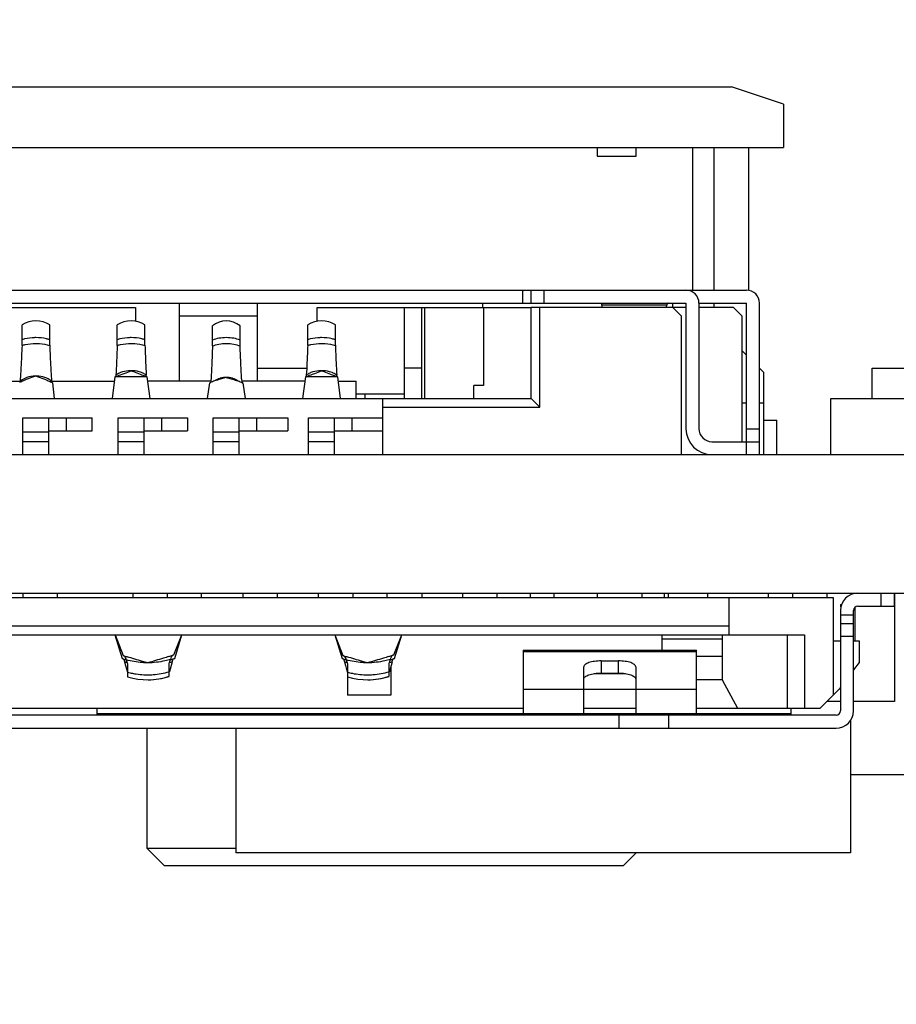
# Model space of a CAD drawing. Header units: millimetres. Extents: x 440 to 595, y -43 to 361.
# Tile 21 of 47: x 527 to 537, y 164 to 175. Entities that reach past the tile are written whole.
import ezdxf

# ---------------------------------------------------------------- set-up
doc = ezdxf.new("R2010")
doc.units = ezdxf.units.MM
doc.header["$LTSCALE"] = 16.335
doc.header["$PDMODE"] = 3
doc.header["$PDSIZE"] = 8
doc.layers.get('0').update_dxf_attribs({"linetype": 'CONTINUOUS'})
doc.layers.get('Defpoints').update_dxf_attribs({"linetype": 'CONTINUOUS'})
doc.layers.add('01 实线', color=7, linetype='CONTINUOUS')
doc.styles.add('Font_1_Times New Roman', font='times.ttf', dxfattribs={"width": 0.8})
doc.styles.add('Font_2_Arial', font='arial.ttf', dxfattribs={"width": 0.8})
doc.dimstyles.new('Dim._1_spot', dxfattribs={"dimtxt": 3, "dimasz": 0.5, "dimexe": 0.5, "dimexo": 0, "dimgap": 0.8, "dimtad": 1, "dimdec": 3, "dimzin": 9, "dimdsep": 46, "dimtxsty": 'Font_1_Times New Roman', "dimblk": 'DOT', "dimcen": 0.1, "dimclrd": 256, "dimclre": 256, "dimclrt": 256, "dimadec": 0, "dimazin": 0, "dimtp": 0.1, "dimtm": 0.1, "dimtfac": 1, "dimtdec": 3, "dimtmove": 0, "dimatfit": 3, "dimfxl": 0, "dimtolj": 1, "dimlwd": -1, "dimlwe": -1, "dimarcsym": 0})

# ---------------------------------------------------------------- blocks, each defined once
blk = doc.blocks.new('_Dot')
at = {"color": 0, "linetype": 'ByBlock', "lineweight": -2}
blk.add_line((-0.5, 0), (-1, 0), dxfattribs=at)
at = {"color": 0, "linetype": 'ByBlock', "const_width": 0.5}
blk.add_lwpolyline([(-0.25, 0, 1), (0.25, 0, 1)], format="xyb", close=True, dxfattribs=at)
blk = doc.blocks.new('*D9')
at = {"layer": '01 实线'}
for p, q in [((513.757, 186.573), (594.904, 186.573)), ((594.404, 186.073), (594.404, 164.823)), ((569.897, 164.323), (594.904, 164.323))]:
    blk.add_line(p, q, dxfattribs=at)
at = {"layer": 'Defpoints', "color": 0}
for p in [(513.757, 186.573), (569.897, 164.323), (594.404, 164.323)]:
    blk.add_point(p, dxfattribs=at)
at = {"layer": '01 实线', "xscale": 0.5, "yscale": 0.5, "zscale": 0.5}
for p, rotation in [((594.404, 186.573), 90), ((594.404, 164.323), 270)]:
    blk.add_blockref('_Dot', p, dxfattribs=dict(at, rotation=rotation))
at = {"layer": '01 实线', "insert": (592.072, 175.448), "char_height": 3, "attachment_point": 5, "rotation": 90, "style": 'Font_2_Arial'}
blk.add_mtext('\\A1;22.25', dxfattribs=at)

msp = doc.modelspace()

# ---------------------------------------------------------------- linework, layer by layer
at = {"linetype": 'Continuous'}
for p, q in [((515.6066, 174.673), (534.9716, 174.673)), ((535.5716, 174.473), (534.9716, 174.673)), ((535.5716, 174.473), (535.5716, 173.973)), ((515.6066, 173.973), (535.5716, 173.973)), ((533.4216, 173.973), (533.4216, 173.873)), ((533.8716, 173.873), (533.8716, 173.973)), ((534.5216, 173.973), (534.5216, 172.323)), ((534.7716, 172.323), (534.7716, 173.973)), ((535.1716, 172.323), (535.1716, 173.973)), ((533.4216, 173.873), (533.8716, 173.873)), ((521.4466, 172.323), (535.1466, 172.323)), ((532.5582, 172.323), (532.5582, 172.173)), ((532.6566, 172.173), (532.6566, 172.323)), ((532.8066, 172.323), (532.8066, 172.173)), ((521.4466, 172.173), (534.4466, 172.173)), ((525.9866, 172.123), (528.0866, 172.123)), ((528.0866, 172.123), (528.0866, 171.9609)), ((528.5966, 171.273), (528.5966, 172.173)), ((529.4966, 171.273), (529.4966, 172.173)), ((530.1866, 172.123), (532.6562, 172.123)), ((530.1866, 171.9609), (530.1866, 172.123)), ((531.1966, 171.073), (531.1966, 172.123)), ((531.3966, 171.073), (531.3966, 172.123)), ((531.4259, 172.123), (531.4259, 171.073)), ((532.0966, 172.173), (532.0966, 172.123)), ((532.1095, 172.123), (532.1095, 171.223)), ((534.4466, 172.123), (532.6566, 172.123)), ((532.6566, 171.073), (532.6566, 172.123)), ((532.7566, 170.973), (532.7566, 172.123)), ((533.4765, 172.1531), (534.2249, 172.1531)), ((533.4828, 172.123), (533.4765, 172.1531)), ((534.2249, 172.1531), (534.2154, 172.123)), ((534.2966, 172.123), (534.2966, 172.173)), ((534.2966, 172.123), (534.3966, 172.023)), ((534.4466, 172.173), (534.4466, 170.723)), ((534.5966, 172.173), (535.1466, 172.173)), ((534.5966, 172.173), (534.5966, 170.723)), ((534.9966, 172.123), (534.5966, 172.123)), ((534.7716, 172.123), (534.7716, 172.173)), ((534.9966, 172.123), (535.0966, 172.023)), ((535.1466, 170.423), (535.1466, 172.173)), ((535.2966, 170.423), (535.2966, 172.173)), ((529.4966, 172.023), (528.5966, 172.023)), ((534.3966, 170.423), (534.3966, 172.023)), ((535.0966, 170.573), (535.0966, 172.023)), ((526.7766, 171.6876), (526.7766, 171.9218)), ((527.0966, 171.6876), (527.0966, 171.9218)), ((527.8766, 171.6876), (527.8766, 171.9218)), ((528.1966, 171.6876), (528.1966, 171.9218)), ((528.9766, 171.6816), (528.9766, 171.9101)), ((529.2966, 171.6816), (529.2966, 171.9101)), ((530.0766, 171.6876), (530.0766, 171.9218)), ((530.3966, 171.6876), (530.3966, 171.9218)), ((526.7765, 171.6846), (526.7766, 171.6876)), ((527.0966, 171.6876), (527.0967, 171.6846)), ((527.8765, 171.6846), (527.8766, 171.6876)), ((528.1966, 171.6876), (528.1967, 171.6846)), ((528.9765, 171.6785), (528.9766, 171.6816)), ((529.2966, 171.6816), (529.2967, 171.6785)), ((530.0765, 171.6846), (530.0766, 171.6876)), ((530.3966, 171.6876), (530.3967, 171.6846)), ((535.0966, 171.623), (535.1466, 171.573)), ((529.4966, 171.423), (530.0653, 171.423)), ((531.3966, 171.423), (531.1966, 171.423)), ((535.2966, 171.423), (535.3466, 171.373)), ((536.5966, 171.423), (537.1966, 171.423)), ((536.5966, 171.073), (536.5966, 171.423)), ((527.8202, 171.073), (527.8539, 171.3221)), ((528.2193, 171.3221), (527.8539, 171.3221)), ((527.8607, 171.3425), (527.8593, 171.324)), ((528.214, 171.324), (528.2125, 171.3425)), ((528.2193, 171.3221), (528.253, 171.073)), ((529.1366, 171.3153), (529.0654, 171.2948)), ((529.1366, 171.3153), (529.2078, 171.2948)), ((530.0202, 171.073), (530.0539, 171.3221)), ((530.4193, 171.3221), (530.0539, 171.3221)), ((530.0607, 171.3425), (530.0593, 171.324)), ((530.414, 171.324), (530.4125, 171.3425)), ((530.4193, 171.3221), (530.453, 171.073)), ((535.3466, 170.423), (535.3466, 171.373)), ((526.026, 171.273), (526.7524, 171.273)), ((527.1189, 171.273), (527.8472, 171.273)), ((527.1281, 171.2545), (527.1498, 171.073)), ((528.9584, 171.273), (528.226, 171.273)), ((528.9203, 171.073), (528.9462, 171.2533)), ((530.0472, 171.273), (529.3148, 171.273)), ((529.327, 171.2533), (529.3529, 171.073)), ((530.426, 171.273), (530.6366, 171.273)), ((530.6366, 171.073), (530.6366, 171.273)), ((532.1095, 171.223), (531.9966, 171.223)), ((531.9966, 171.073), (531.9966, 171.223)), ((531.1966, 171.123), (530.6366, 171.123)), ((530.7366, 171.123), (530.7366, 171.073)), ((522.1366, 171.073), (532.6566, 171.073)), ((530.9466, 170.423), (530.9466, 171.073)), ((530.9466, 170.973), (532.7566, 170.973)), ((532.7566, 170.973), (532.6566, 171.073)), ((535.0966, 171.023), (535.1466, 171.023)), ((535.2966, 171.023), (535.3466, 171.023)), ((536.1216, 171.073), (537.1966, 171.073)), ((536.1216, 170.423), (536.1216, 171.073)), ((526.7866, 170.848), (527.5866, 170.848)), ((526.7866, 170.423), (526.7866, 170.848)), ((527.0866, 170.423), (527.0866, 170.848)), ((527.2866, 170.848), (527.2866, 170.698)), ((527.5866, 170.698), (527.5866, 170.848)), ((527.8866, 170.848), (528.6866, 170.848)), ((527.8866, 170.423), (527.8866, 170.848)), ((528.1866, 170.423), (528.1866, 170.848)), ((528.3866, 170.848), (528.3866, 170.698)), ((528.6866, 170.848), (528.6866, 170.698)), ((528.9866, 170.848), (529.8466, 170.848)), ((528.9866, 170.423), (528.9866, 170.848)), ((529.2866, 170.423), (529.2866, 170.848)), ((529.4866, 170.848), (529.4866, 170.698)), ((529.8466, 170.848), (529.8466, 170.698)), ((530.0866, 170.848), (530.9466, 170.848)), ((530.0866, 170.423), (530.0866, 170.848)), ((530.3866, 170.423), (530.3866, 170.848)), ((530.5866, 170.848), (530.5866, 170.698)), ((535.3466, 170.823), (535.4966, 170.823)), ((535.4966, 170.423), (535.4966, 170.823)), ((527.0866, 170.683), (526.7866, 170.683)), ((527.0866, 170.698), (527.5866, 170.698)), ((528.1866, 170.683), (527.8866, 170.683)), ((528.1866, 170.698), (528.6866, 170.698)), ((528.9866, 170.6849), (529.2866, 170.6849)), ((529.2866, 170.698), (529.8466, 170.698)), ((530.3866, 170.683), (530.0866, 170.683)), ((530.3866, 170.698), (530.9466, 170.698)), ((535.1466, 170.723), (535.2966, 170.723)), ((527.0866, 170.573), (526.7866, 170.573)), ((528.1866, 170.573), (527.8866, 170.573)), ((529.2866, 170.573), (528.9866, 170.573)), ((530.3866, 170.573), (530.0866, 170.573)), ((534.7466, 170.573), (535.2966, 170.573)), ((496.7066, 170.423), (577.9216, 170.423)), ((485.2216, 168.823), (577.9216, 168.823)), ((526.7866, 168.823), (526.7866, 168.773)), ((527.1866, 168.773), (527.1866, 168.823)), ((528.0566, 168.823), (528.0566, 168.773)), ((528.4566, 168.773), (528.4566, 168.823)), ((528.8466, 168.823), (528.8466, 168.773)), ((529.3266, 168.823), (529.3266, 168.773)), ((529.7266, 168.773), (529.7266, 168.823)), ((530.1966, 168.823), (530.1966, 168.773)), ((530.5966, 168.823), (530.5966, 168.773)), ((530.9966, 168.773), (530.9966, 168.823)), ((531.3966, 168.823), (531.3966, 168.773)), ((531.8666, 168.823), (531.8666, 168.773)), ((532.2666, 168.773), (532.2666, 168.823)), ((532.6466, 168.823), (532.6466, 168.773)), ((532.9216, 168.823), (532.9216, 168.773)), ((533.4216, 168.823), (533.4216, 168.773)), ((533.9366, 168.823), (533.9366, 168.773)), ((534.1966, 168.823), (534.1966, 168.773)), ((534.2466, 168.773), (534.2466, 168.823)), ((534.6966, 168.823), (534.6966, 168.773)), ((535.3966, 168.823), (535.3966, 168.773)), ((535.6766, 168.823), (535.6766, 168.773)), ((536.0766, 168.773), (536.0766, 168.823)), ((536.7016, 168.673), (536.7016, 168.823)), ((536.8516, 168.823), (536.8516, 168.673)), ((536.8566, 168.823), (536.8566, 167.573)), ((520.8066, 168.773), (536.1466, 168.773)), ((534.9466, 168.343), (534.9466, 168.773)), ((536.1466, 168.773), (536.1466, 167.643)), ((536.2316, 168.693), (536.2455, 168.693)), ((536.2316, 168.693), (536.2316, 168.6637)), ((536.2316, 168.623), (536.2316, 167.463)), ((536.3816, 167.463), (536.3816, 168.623)), ((536.3966, 168.6586), (536.3966, 168.273)), ((536.4316, 168.673), (536.8516, 168.673)), ((536.2316, 168.573), (536.3816, 168.573)), ((536.2316, 168.473), (536.3816, 168.473)), ((534.9466, 168.443), (524.2666, 168.443)), ((523.2166, 168.343), (535.8166, 168.343)), ((527.8501, 168.343), (527.9331, 168.0693)), ((527.8507, 168.343), (527.944, 168.1032)), ((528.532, 168.1101), (528.6225, 168.343)), ((528.5401, 168.0693), (528.6231, 168.343)), ((530.3901, 168.343), (530.4731, 168.0693)), ((530.3907, 168.343), (530.484, 168.1032)), ((531.072, 168.1101), (531.1625, 168.343)), ((531.0801, 168.0693), (531.1631, 168.343)), ((534.1666, 168.343), (534.1666, 168.1632)), ((534.8666, 168.293), (534.1666, 168.293)), ((534.8666, 168.343), (534.8666, 167.823)), ((535.6166, 168.343), (535.6166, 167.493)), ((535.8166, 168.343), (535.8166, 167.493)), ((536.1466, 168.273), (536.2316, 168.273)), ((536.3816, 168.323), (536.2316, 168.323)), ((536.3816, 168.273), (536.4466, 168.273)), ((536.4466, 168.273), (536.4466, 168.023)), ((532.5666, 168.1632), (534.5666, 168.1632)), ((532.5666, 168.1632), (532.5666, 167.413)), ((534.5666, 168.1463), (532.5666, 168.1463)), ((534.5666, 167.413), (534.5666, 168.1632)), ((527.9452, 168.0655), (527.9397, 168.0672)), ((527.9515, 168.1006), (527.9486, 168.1015)), ((527.9514, 168.1006), (527.9486, 168.1015)), ((527.9612, 168.0305), (527.973, 167.9872)), ((527.9733, 168.0571), (527.9692, 168.0583)), ((527.9736, 168.0573), (527.9695, 168.0585)), ((528.4766, 167.8626), (528.4766, 168.0122)), ((528.512, 168.0305), (528.4885, 167.9442)), ((528.5248, 168.1077), (528.5195, 168.1059)), ((528.528, 168.0655), (528.5335, 168.0672)), ((530.4852, 168.0655), (530.4797, 168.0672)), ((530.4915, 168.1006), (530.4886, 168.1015)), ((530.4914, 168.1006), (530.4886, 168.1015)), ((530.5012, 168.0305), (530.513, 167.9872)), ((530.5133, 168.0571), (530.5092, 168.0583)), ((530.5136, 168.0573), (530.5095, 168.0585)), ((531.0166, 167.8626), (531.0166, 168.0122)), ((531.052, 168.0305), (531.0285, 167.9442)), ((531.0648, 168.1077), (531.0595, 168.1059)), ((531.068, 168.0655), (531.0735, 168.0672)), ((533.4666, 168.0404), (533.6666, 168.0404)), ((533.4666, 168.0404), (533.4666, 167.8998)), ((533.6666, 167.8998), (533.6666, 168.0404)), ((534.8666, 168.093), (534.5666, 168.093)), ((536.4466, 168.023), (536.3816, 167.9355)), ((527.973, 167.9872), (527.9943, 167.9093)), ((527.9966, 168.0062), (527.9966, 167.8572)), ((528.4885, 167.9442), (528.4801, 167.9137)), ((530.513, 167.9872), (530.5343, 167.9093)), ((530.5366, 168.0062), (530.5366, 167.643)), ((531.0285, 167.9442), (531.0201, 167.9137)), ((531.0366, 167.974), (531.0366, 167.643)), ((533.2666, 167.413), (533.2666, 167.9707)), ((533.4666, 167.8998), (533.6666, 167.8998)), ((533.8666, 167.9707), (533.8666, 167.413)), ((533.3866, 167.8932), (533.7466, 167.8932)), ((534.8666, 167.823), (534.5666, 167.823)), ((534.8666, 167.823), (535.0403, 167.493)), ((532.5666, 167.713), (534.5666, 167.713)), ((536.2155, 167.7119), (535.9966, 167.493)), ((536.2316, 167.7336), (536.2155, 167.7119)), ((531.0366, 167.643), (530.5366, 167.643)), ((536.2316, 167.573), (536.0766, 167.573)), ((536.8566, 167.573), (536.3816, 167.573)), ((522.8916, 167.493), (532.5666, 167.493)), ((527.6416, 167.493), (527.6416, 167.413)), ((533.2666, 167.493), (533.8666, 167.493)), ((534.5666, 167.493), (535.9966, 167.493)), ((535.6616, 167.413), (535.6616, 167.493)), ((536.1816, 167.413), (522.8916, 167.413)), ((527.6416, 167.433), (532.5666, 167.433)), ((532.5666, 167.4318), (533.2666, 167.4318)), ((533.2666, 167.433), (533.8666, 167.433)), ((533.6762, 167.263), (533.6762, 167.413)), ((533.8666, 167.4318), (534.5666, 167.4318)), ((534.2434, 167.413), (534.2434, 167.263)), ((534.5666, 167.433), (535.6616, 167.433)), ((536.3466, 167.3518), (536.3466, 165.823)), ((520.7716, 167.263), (536.1816, 167.263)), ((528.2216, 165.873), (528.2216, 167.263)), ((529.2466, 167.263), (529.2466, 165.823)), ((539.0716, 166.723), (536.3466, 166.723)), ((529.2466, 165.873), (528.2216, 165.873)), ((528.4216, 165.673), (528.2216, 165.873)), ((536.3466, 165.823), (529.2466, 165.823)), ((533.7216, 165.673), (533.8716, 165.823)), ((533.7216, 165.673), (528.4216, 165.673))]:
    msp.add_line(p, q, dxfattribs=at)
for centre, radius, start, end in [((534.4466, 172.173), 0.15, 0, 90), ((535.1466, 172.173), 0.15, 0, 90), ((526.9366, 171.668), 0.3, 57.76905, 122.23095), ((528.0366, 171.668), 0.3, 57.76905, 122.23095), ((529.1366, 171.718), 0.25, 50.20818, 129.79182), ((530.2366, 171.668), 0.3, 57.76905, 122.23095), ((527.4803, 171.3754), 0.3774, 351.87878, 352.22817), ((527.1169, 173.5086), 2.3053, 288.6525, 288.77808), ((527.0674, 173.6542), 2.4592, 288.77835, 288.92939), ((526.8197, 174.3713), 3.2178, 288.95794, 290.23961), ((529.0066, 173.6565), 2.4615, 251.07077, 251.2218), ((528.9573, 173.5115), 2.3084, 251.22207, 251.34754), ((528.5929, 171.3754), 0.3774, 187.77259, 188.12198), ((529.1368, 171.059), 0.2562, 90.03672, 105.16426), ((529.1364, 171.059), 0.2562, 74.83575, 89.96328), ((529.6803, 171.3754), 0.3774, 351.87878, 352.22817), ((529.3169, 173.5086), 2.3053, 288.6525, 288.77808), ((529.2674, 173.6542), 2.4592, 288.77835, 288.92939), ((529.0197, 174.3713), 3.2178, 288.95794, 290.23961), ((531.2066, 173.6565), 2.4615, 251.07077, 251.2218), ((531.1573, 173.5115), 2.3084, 251.22207, 251.34754), ((530.7929, 171.3754), 0.3774, 187.77259, 188.12198), ((527.1025, 170.5273), 0.8104, 115.26177, 115.81166), ((526.9338, 171.0277), 0.3035, 114.37412, 126.7229), ((526.9393, 171.0276), 0.3037, 53.72783, 65.92291), ((526.7614, 170.5077), 0.832, 64.35424, 64.89173), ((526.791, 170.5693), 0.7637, 63.79942, 64.35423), ((529.116, 170.8739), 0.4156, 113.71717, 114.10381), ((529.1361, 171.0622), 0.253, 107.13523, 122.81461), ((529.136, 171.0624), 0.2527, 105.19432, 107.11799), ((529.1372, 171.0624), 0.2527, 72.88256, 74.8057), ((529.1371, 171.0622), 0.253, 57.19058, 72.86536), ((531.3172, 171.4322), 2.0087, 183.76, 184.53796), ((530.5139, 171.368), 1.2029, 184.51667, 185.27167), ((529.1571, 170.8736), 0.4159, 65.89628, 66.28294), ((534.7466, 170.723), 0.3, 180, 270), ((534.7466, 170.723), 0.15, 180, 270), ((536.4316, 168.623), 0.2, 90, 180), ((536.4316, 168.623), 0.05, 90, 180), ((528.8362, 170.9652), 3.0334, 252.67936, 252.81018), ((528.6156, 170.0997), 2.1066, 251.41204, 251.54196), ((528.9108, 171.2079), 3.2873, 252.9189, 253.35616), ((528.7495, 170.5052), 2.5336, 251.63796, 252.39692), ((528.2308, 168.8401), 0.8533, 251.58421, 252.43655), ((528.9881, 171.4662), 3.557, 253.42257, 253.55077), ((528.2321, 168.8441), 0.8575, 252.4368, 253.65308), ((528.9214, 171.0436), 3.0988, 252.37914, 252.53472), ((527.4969, 171.1333), 3.1955, 287.77855, 288.6641), ((528.2415, 168.8428), 0.8562, 286.18554, 288.41402), ((527.4955, 171.4294), 3.5188, 286.47096, 286.654), ((527.5539, 171.2348), 3.3156, 286.65162, 287.08538), ((527.6301, 170.7372), 2.7775, 288.7924, 288.94872), ((527.6198, 171.0203), 3.0912, 287.19222, 287.32055), ((531.3762, 170.9652), 3.0334, 252.67936, 252.81018), ((531.1556, 170.0997), 2.1066, 251.41204, 251.54196), ((531.4508, 171.2079), 3.2873, 252.9189, 253.35616), ((531.2895, 170.5052), 2.5336, 251.63796, 252.39692), ((530.7708, 168.8401), 0.8533, 251.58421, 252.43655), ((531.5281, 171.4662), 3.557, 253.42257, 253.55077), ((530.7721, 168.8441), 0.8575, 252.4368, 253.65308), ((531.4614, 171.0436), 3.0988, 252.37914, 252.53472), ((530.0369, 171.1333), 3.1955, 287.77855, 288.6641), ((530.7815, 168.8428), 0.8562, 286.18554, 288.41402), ((530.0355, 171.4294), 3.5188, 286.47096, 286.654), ((530.0939, 171.2348), 3.3156, 286.65162, 287.08538), ((530.1701, 170.7372), 2.7775, 288.7924, 288.94872), ((530.1598, 171.0203), 3.0912, 287.19222, 287.32055), ((528.2281, 168.623), 0.8, 253.18041, 288.09785), ((528.2366, 168.623), 0.8, 269.70434, 287.4576), ((530.7681, 168.623), 0.8, 253.18041, 288.09785), ((530.7766, 168.623), 0.8, 269.70434, 287.4576), ((536.1816, 167.463), 0.2, 270, 360), ((536.1816, 167.463), 0.05, 270, 360)]:
    msp.add_arc(centre, radius, start, end, dxfattribs=at)
for centre, major_axis, start_param, end_param in [((528.2281, 168.2742), (-0.7458, 2.2449), -4.6566049, -4.635656), ((528.2281, 168.2304), (0.7458, 2.2449), -1.6252194, -1.6048072), ((530.7681, 168.2742), (-0.7458, 2.2449), -4.6566049, -4.635656), ((530.7681, 168.2304), (0.7458, 2.2449), -1.6252194, -1.6048072)]:
    msp.add_ellipse(centre, major_axis=major_axis, ratio=0.128961, start_param=start_param, end_param=end_param, dxfattribs=at)
for points, knots in [([(533.4765, 172.1531), (533.476, 172.1581), (533.475, 172.1646), (533.4733, 172.1711), (533.4718, 172.173), (533.4712, 172.173)], [0, 0, 0, 0, 0.7175354, 0.9068652, 1, 1, 1, 1]), ([(534.2412, 172.173), (534.2381, 172.173), (534.2331, 172.1687), (534.2287, 172.1612), (534.2262, 172.156), (534.2249, 172.1531)], [0, 0, 0, 0, 0.3559958, 0.6358153, 1, 1, 1, 1]), ([(526.9366, 171.7748), (526.9226, 171.7748), (526.8686, 171.7729), (526.8147, 171.7633), (526.7766, 171.7509)], [0, 0, 0, 0, 0.2594977, 1, 1, 1, 1]), ([(527.0966, 171.7509), (527.0844, 171.7549), (527.0322, 171.7692), (526.9778, 171.7748), (526.9366, 171.7748)], [0, 0, 0, 0, 0.2377237, 1, 1, 1, 1]), ([(528.0366, 171.7748), (528.0226, 171.7748), (527.9686, 171.7729), (527.9147, 171.7633), (527.8766, 171.7509)], [0, 0, 0, 0, 0.2594977, 1, 1, 1, 1]), ([(528.1966, 171.7509), (528.1844, 171.7549), (528.1322, 171.7692), (528.0778, 171.7748), (528.0366, 171.7748)], [0, 0, 0, 0, 0.2377237, 1, 1, 1, 1]), ([(529.1366, 171.7748), (529.1081, 171.7748), (529.0535, 171.7701), (529.0005, 171.7552), (528.9766, 171.7449)], [0, 0, 0, 0, 0.5222383, 1, 1, 1, 1]), ([(529.2966, 171.7449), (529.2727, 171.7552), (529.2197, 171.7701), (529.1651, 171.7748), (529.1366, 171.7748)], [0, 0, 0, 0, 0.4777448, 1, 1, 1, 1]), ([(530.2366, 171.7748), (530.2226, 171.7748), (530.1686, 171.7729), (530.1147, 171.7633), (530.0766, 171.7509)], [0, 0, 0, 0, 0.2594977, 1, 1, 1, 1]), ([(530.3966, 171.7509), (530.3844, 171.7549), (530.3322, 171.7692), (530.2778, 171.7748), (530.2366, 171.7748)], [0, 0, 0, 0, 0.2377237, 1, 1, 1, 1]), ([(526.7765, 171.6846), (526.7729, 171.5996), (526.7679, 171.4837), (526.7593, 171.3458), (526.7549, 171.2929), (526.7524, 171.271)], [0, 0, 0, 0, 0.6155362, 0.8405295, 1, 1, 1, 1]), ([(526.7765, 171.6846), (526.7887, 171.6886), (526.8409, 171.7029), (526.8954, 171.7085), (526.9366, 171.7085)], [0, 0, 0, 0, 0.2377021, 1, 1, 1, 1]), ([(526.9366, 171.7085), (526.9506, 171.7085), (527.0047, 171.7066), (527.0587, 171.697), (527.0967, 171.6846)], [0, 0, 0, 0, 0.259516, 1, 1, 1, 1]), ([(527.0967, 171.6846), (527.1, 171.5999), (527.1047, 171.4842), (527.1125, 171.3468), (527.1166, 171.2941), (527.1189, 171.2724)], [0, 0, 0, 0, 0.6162088, 0.8410534, 1, 1, 1, 1]), ([(527.8765, 171.6846), (527.8741, 171.6195), (527.8696, 171.5055), (527.864, 171.3914), (527.8607, 171.3425)], [0, 0, 0, 0, 0.5703424, 1, 1, 1, 1]), ([(527.8765, 171.6846), (527.8887, 171.6886), (527.9409, 171.7029), (527.9954, 171.7085), (528.0366, 171.7085)], [0, 0, 0, 0, 0.2377043, 1, 1, 1, 1]), ([(528.0366, 171.7085), (528.0506, 171.7085), (528.1047, 171.7066), (528.1586, 171.697), (528.1967, 171.6846)], [0, 0, 0, 0, 0.2595154, 1, 1, 1, 1]), ([(528.1967, 171.6846), (528.1991, 171.6195), (528.2037, 171.5055), (528.2093, 171.3915), (528.2125, 171.3425)], [0, 0, 0, 0, 0.5703825, 1, 1, 1, 1]), ([(528.9765, 171.6785), (528.9741, 171.6049), (528.9696, 171.479), (528.9639, 171.353), (528.9605, 171.3008)], [0, 0, 0, 0, 0.5845538, 1, 1, 1, 1]), ([(528.9765, 171.6785), (529.0004, 171.6889), (529.0535, 171.7038), (529.1081, 171.7085), (529.1366, 171.7085)], [0, 0, 0, 0, 0.4777159, 1, 1, 1, 1]), ([(529.1366, 171.7085), (529.1651, 171.7085), (529.2198, 171.7038), (529.2728, 171.6889), (529.2967, 171.6785)], [0, 0, 0, 0, 0.5222841, 1, 1, 1, 1]), ([(529.3128, 171.3005), (529.3093, 171.3528), (529.3036, 171.4788), (529.2991, 171.6048), (529.2967, 171.6785)], [0, 0, 0, 0, 0.4152722, 1, 1, 1, 1]), ([(530.0765, 171.6846), (530.0741, 171.6195), (530.0696, 171.5055), (530.064, 171.3914), (530.0607, 171.3425)], [0, 0, 0, 0, 0.5703424, 1, 1, 1, 1]), ([(530.0765, 171.6846), (530.0887, 171.6886), (530.1409, 171.7029), (530.1954, 171.7085), (530.2366, 171.7085)], [0, 0, 0, 0, 0.2377043, 1, 1, 1, 1]), ([(530.2366, 171.7085), (530.2506, 171.7085), (530.3047, 171.7066), (530.3586, 171.697), (530.3967, 171.6846)], [0, 0, 0, 0, 0.2595154, 1, 1, 1, 1]), ([(530.3967, 171.6846), (530.3991, 171.6195), (530.4037, 171.5055), (530.4093, 171.3915), (530.4125, 171.3425)], [0, 0, 0, 0, 0.5703825, 1, 1, 1, 1]), ([(526.9366, 171.3317), (526.9256, 171.3317), (526.8818, 171.3294), (526.8385, 171.3177), (526.8086, 171.3042)], [0, 0, 0, 0, 0.2511295, 1, 1, 1, 1]), ([(526.9366, 171.3317), (526.9272, 171.3282), (526.8899, 171.3146), (526.8527, 171.3006), (526.8252, 171.2896)], [0, 0, 0, 0, 0.253493, 1, 1, 1, 1]), ([(527.0632, 171.3048), (527.0336, 171.3181), (526.9908, 171.3295), (526.9475, 171.3317), (526.9366, 171.3317)], [0, 0, 0, 0, 0.7488974, 1, 1, 1, 1]), ([(526.9366, 171.3317), (526.9461, 171.3282), (526.9833, 171.3146), (527.0205, 171.3006), (527.0481, 171.2896)], [0, 0, 0, 0, 0.2534908, 1, 1, 1, 1]), ([(527.9149, 171.3702), (527.9102, 171.3683), (527.8915, 171.3604), (527.8735, 171.3507), (527.8607, 171.3425)], [0, 0, 0, 0, 0.252121, 1, 1, 1, 1]), ([(528.0366, 171.3931), (528.0262, 171.3931), (527.9848, 171.3912), (527.9437, 171.3816), (527.9149, 171.3702)], [0, 0, 0, 0, 0.2518244, 1, 1, 1, 1]), ([(527.9329, 171.3522), (527.9414, 171.3553), (527.9762, 171.3683), (528.0107, 171.382), (528.0366, 171.3931)], [0, 0, 0, 0, 0.2421567, 1, 1, 1, 1]), ([(528.0366, 171.3931), (528.0454, 171.3893), (528.0797, 171.375), (528.1144, 171.3618), (528.1403, 171.3522)], [0, 0, 0, 0, 0.2564956, 1, 1, 1, 1]), ([(528.1583, 171.3702), (528.1487, 171.374), (528.1095, 171.3873), (528.0677, 171.3931), (528.0366, 171.3931)], [0, 0, 0, 0, 0.2486036, 1, 1, 1, 1]), ([(528.1403, 171.3522), (528.1462, 171.3501), (528.1687, 171.3418), (528.1913, 171.3338), (528.2081, 171.3281)], [0, 0, 0, 0, 0.2617758, 1, 1, 1, 1]), ([(528.2125, 171.3425), (528.1997, 171.3507), (528.1817, 171.3604), (528.163, 171.3683), (528.1583, 171.3702)], [0, 0, 0, 0, 0.7478792, 1, 1, 1, 1]), ([(530.1149, 171.3702), (530.1102, 171.3683), (530.0915, 171.3604), (530.0735, 171.3507), (530.0607, 171.3425)], [0, 0, 0, 0, 0.252121, 1, 1, 1, 1]), ([(530.2366, 171.3931), (530.2262, 171.3931), (530.1848, 171.3912), (530.1437, 171.3816), (530.1149, 171.3702)], [0, 0, 0, 0, 0.2518244, 1, 1, 1, 1]), ([(530.1329, 171.3522), (530.1414, 171.3553), (530.1762, 171.3683), (530.2107, 171.382), (530.2366, 171.3931)], [0, 0, 0, 0, 0.2421567, 1, 1, 1, 1]), ([(530.3583, 171.3702), (530.3487, 171.374), (530.3095, 171.3873), (530.2677, 171.3931), (530.2366, 171.3931)], [0, 0, 0, 0, 0.2486036, 1, 1, 1, 1]), ([(530.2366, 171.3931), (530.2454, 171.3893), (530.2797, 171.375), (530.3144, 171.3618), (530.3403, 171.3522)], [0, 0, 0, 0, 0.2564956, 1, 1, 1, 1]), ([(530.3403, 171.3522), (530.3462, 171.3501), (530.3687, 171.3418), (530.3913, 171.3338), (530.4081, 171.3281)], [0, 0, 0, 0, 0.2617758, 1, 1, 1, 1]), ([(530.4125, 171.3425), (530.3997, 171.3507), (530.3817, 171.3604), (530.363, 171.3683), (530.3583, 171.3702)], [0, 0, 0, 0, 0.7478792, 1, 1, 1, 1]), ([(526.7524, 171.271), (526.7522, 171.2694), (526.7515, 171.2641), (526.7508, 171.2587), (526.7501, 171.2549)], [0, 0, 0, 0, 0.2875953, 1, 1, 1, 1]), ([(526.8252, 171.2896), (526.8192, 171.2872), (526.7962, 171.2779), (526.7734, 171.268), (526.7567, 171.2601)], [0, 0, 0, 0, 0.2580457, 1, 1, 1, 1]), ([(527.0481, 171.2896), (527.0538, 171.2873), (527.0761, 171.2783), (527.0983, 171.2687), (527.1144, 171.2611)], [0, 0, 0, 0, 0.257716, 1, 1, 1, 1]), ([(527.1189, 171.2724), (527.1191, 171.2708), (527.1197, 171.2654), (527.1205, 171.2599), (527.1211, 171.2561)], [0, 0, 0, 0, 0.2898745, 1, 1, 1, 1]), ([(529.0654, 171.2948), (529.0445, 171.2885), (529.0052, 171.2764), (528.9665, 171.2622), (528.9488, 171.2544)], [0, 0, 0, 0, 0.5304966, 1, 1, 1, 1]), ([(528.9605, 171.3008), (528.9602, 171.2967), (528.9592, 171.2823), (528.9581, 171.2679), (528.9571, 171.2575)], [0, 0, 0, 0, 0.2806994, 1, 1, 1, 1]), ([(529.2078, 171.2948), (529.2287, 171.2885), (529.268, 171.2764), (529.3067, 171.2622), (529.3244, 171.2544)], [0, 0, 0, 0, 0.5305049, 1, 1, 1, 1]), ([(527.9468, 168.0653), (527.9473, 168.0647), (527.9494, 168.0618), (527.9511, 168.0586), (527.9523, 168.0561)], [0, 0, 0, 0, 0.218672, 1, 1, 1, 1]), ([(527.9515, 168.1011), (527.9531, 168.1003), (527.9606, 168.0949), (527.9657, 168.0868), (527.9691, 168.0803)], [0, 0, 0, 0, 0.1980744, 1, 1, 1, 1]), ([(527.9523, 168.0561), (527.9526, 168.0554), (527.9541, 168.0521), (527.9555, 168.0487), (527.9564, 168.046)], [0, 0, 0, 0, 0.2302261, 1, 1, 1, 1]), ([(527.9564, 168.046), (527.9568, 168.0449), (527.9586, 168.0397), (527.9601, 168.0345), (527.9612, 168.0305)], [0, 0, 0, 0, 0.2306635, 1, 1, 1, 1]), ([(527.9691, 168.0803), (527.9702, 168.0784), (527.9746, 168.0695), (527.9781, 168.0603), (527.9806, 168.053)], [0, 0, 0, 0, 0.2222899, 1, 1, 1, 1]), ([(528.2281, 168.0182), (528.2071, 168.0182), (528.1237, 168.0211), (528.0407, 168.0357), (527.9806, 168.053)], [0, 0, 0, 0, 0.2511124, 1, 1, 1, 1]), ([(528.2281, 168.0182), (528.2082, 168.0238), (528.129, 168.0463), (528.05, 168.0692), (527.9913, 168.0877)], [0, 0, 0, 0, 0.2516722, 1, 1, 1, 1]), ([(528.4726, 168.0904), (528.4526, 168.084), (528.3714, 168.0588), (528.2897, 168.0356), (528.2281, 168.0182)], [0, 0, 0, 0, 0.2470686, 1, 1, 1, 1]), ([(528.4921, 168.0579), (528.4709, 168.0514), (528.3847, 168.0282), (528.2951, 168.0182), (528.2281, 168.0182)], [0, 0, 0, 0, 0.2490487, 1, 1, 1, 1]), ([(528.4921, 168.0579), (528.4955, 168.0681), (528.5021, 168.0848), (528.5123, 168.1004), (528.5179, 168.1051)], [0, 0, 0, 0, 0.5927315, 1, 1, 1, 1]), ([(528.512, 168.0305), (528.5125, 168.0323), (528.5143, 168.0389), (528.5165, 168.0454), (528.5183, 168.05)], [0, 0, 0, 0, 0.2760027, 1, 1, 1, 1]), ([(528.5183, 168.05), (528.519, 168.0519), (528.5216, 168.0578), (528.5247, 168.0636), (528.5278, 168.0669)], [0, 0, 0, 0, 0.3048544, 1, 1, 1, 1]), ([(530.4868, 168.0653), (530.4873, 168.0647), (530.4894, 168.0618), (530.4911, 168.0586), (530.4923, 168.0561)], [0, 0, 0, 0, 0.218672, 1, 1, 1, 1]), ([(530.4915, 168.1011), (530.4931, 168.1003), (530.5006, 168.0949), (530.5057, 168.0868), (530.5091, 168.0803)], [0, 0, 0, 0, 0.1980744, 1, 1, 1, 1]), ([(530.4923, 168.0561), (530.4926, 168.0554), (530.4941, 168.0521), (530.4955, 168.0487), (530.4964, 168.046)], [0, 0, 0, 0, 0.2302261, 1, 1, 1, 1]), ([(530.4964, 168.046), (530.4968, 168.0449), (530.4986, 168.0397), (530.5001, 168.0345), (530.5012, 168.0305)], [0, 0, 0, 0, 0.2306635, 1, 1, 1, 1]), ([(530.5091, 168.0803), (530.5102, 168.0784), (530.5146, 168.0695), (530.5181, 168.0603), (530.5206, 168.053)], [0, 0, 0, 0, 0.2222899, 1, 1, 1, 1]), ([(530.7681, 168.0182), (530.7471, 168.0182), (530.6637, 168.0211), (530.5807, 168.0357), (530.5206, 168.053)], [0, 0, 0, 0, 0.2511124, 1, 1, 1, 1]), ([(530.7681, 168.0182), (530.7482, 168.0238), (530.669, 168.0463), (530.59, 168.0692), (530.5313, 168.0877)], [0, 0, 0, 0, 0.2516722, 1, 1, 1, 1]), ([(531.0126, 168.0904), (530.9926, 168.084), (530.9114, 168.0588), (530.8297, 168.0356), (530.7681, 168.0182)], [0, 0, 0, 0, 0.2470686, 1, 1, 1, 1]), ([(531.0321, 168.0579), (531.0109, 168.0514), (530.9247, 168.0282), (530.8351, 168.0182), (530.7681, 168.0182)], [0, 0, 0, 0, 0.2490487, 1, 1, 1, 1]), ([(531.0321, 168.0579), (531.0355, 168.0681), (531.0421, 168.0848), (531.0523, 168.1004), (531.0579, 168.1051)], [0, 0, 0, 0, 0.5927315, 1, 1, 1, 1]), ([(531.052, 168.0305), (531.0525, 168.0323), (531.0543, 168.0389), (531.0565, 168.0454), (531.0583, 168.05)], [0, 0, 0, 0, 0.2760027, 1, 1, 1, 1]), ([(531.0583, 168.05), (531.059, 168.0519), (531.0616, 168.0578), (531.0647, 168.0636), (531.0678, 168.0669)], [0, 0, 0, 0, 0.3048544, 1, 1, 1, 1]), ([(533.4666, 168.0404), (533.441, 168.0404), (533.4036, 168.038), (533.3566, 168.0295), (533.3264, 168.021), (533.3015, 168.0108), (533.2826, 167.9991), (533.27, 167.986), (533.2666, 167.9754), (533.2666, 167.9707)], [0, 0, 0, 0, 0.3426007, 0.4996112, 0.6403188, 0.7609911, 0.859496, 0.936944, 1, 1, 1, 1]), ([(533.8666, 167.9707), (533.8666, 167.9754), (533.8632, 167.986), (533.8507, 167.9991), (533.8317, 168.0108), (533.8068, 168.021), (533.7766, 168.0295), (533.7296, 168.038), (533.6922, 168.0404), (533.6666, 168.0404)], [0, 0, 0, 0, 0.063056, 0.1405041, 0.2390092, 0.3596815, 0.5003892, 0.6573996, 1, 1, 1, 1]), ([(527.9966, 167.9099), (528.0154, 167.9049), (528.0913, 167.8872), (528.1696, 167.8796), (528.2281, 167.8796)], [0, 0, 0, 0, 0.2492688, 1, 1, 1, 1]), ([(528.2281, 167.8796), (528.2491, 167.8796), (528.3329, 167.8825), (528.4163, 167.8972), (528.4766, 167.9147)], [0, 0, 0, 0, 0.2511218, 1, 1, 1, 1]), ([(530.5366, 167.9099), (530.5554, 167.9049), (530.6313, 167.8872), (530.7096, 167.8796), (530.7681, 167.8796)], [0, 0, 0, 0, 0.2492688, 1, 1, 1, 1]), ([(530.7681, 167.8796), (530.7891, 167.8796), (530.8729, 167.8825), (530.9563, 167.8972), (531.0166, 167.9147)], [0, 0, 0, 0, 0.2511218, 1, 1, 1, 1]), ([(533.2666, 167.8301), (533.2666, 167.8348), (533.27, 167.8454), (533.2826, 167.8585), (533.3015, 167.8702), (533.3264, 167.8804), (533.3566, 167.8889), (533.4036, 167.8974), (533.441, 167.8998), (533.4666, 167.8998)], [0, 0, 0, 0, 0.063056, 0.1405041, 0.2390092, 0.3596815, 0.5003892, 0.6573996, 1, 1, 1, 1]), ([(533.6666, 167.8998), (533.6922, 167.8998), (533.7296, 167.8974), (533.7766, 167.8889), (533.8068, 167.8804), (533.8317, 167.8702), (533.8507, 167.8585), (533.8632, 167.8454), (533.8666, 167.8348), (533.8666, 167.8301)], [0, 0, 0, 0, 0.3426007, 0.4996112, 0.6403188, 0.7609911, 0.859496, 0.936944, 1, 1, 1, 1])]:
    msp.add_open_spline(points, degree=3, knots=knots, dxfattribs=at)

# ---------------------------------------------------------------- dimensions: what is measured, and where the dimension line sits
at = {"layer": '01 实线'}
dim = msp.add_linear_dim(base=(594.4035, 164.323), p1=(513.7566, 186.573), p2=(569.8966, 164.323), angle=90, dimstyle='Dim._1_spot', override={"dimtxsty": 'Font_2_Arial'}, dxfattribs=at)
dim.commit()
dim.dimension.update_dxf_attribs({"geometry": '*D9', "text_midpoint": (592.0718, 175.448)})

doc.saveas('drawing.dxf')
